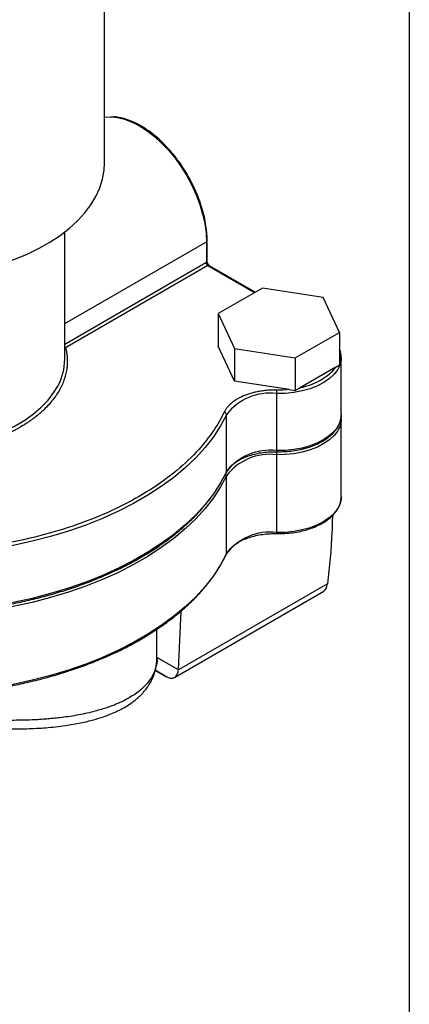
# Model space of a CAD drawing. Header units: inches. Extents: x 0.5 to 21.5, y 0.5 to 16.5.
# Tile 9 of 10: x 19.9 to 21.5, y 10.5 to 14.5. Entities that reach past the tile are written whole.
import ezdxf

# ---------------------------------------------------------------- set-up
doc = ezdxf.new("R2010")
doc.units = ezdxf.units.IN
doc.header["$LTSCALE"] = 2
doc.header["$MEASUREMENT"] = 0
doc.linetypes.add('SLD-Solid', pattern=[0])
doc.layers.add('TEXT', color=140, linetype='SLD-Solid', lineweight=25)

msp = doc.modelspace()

# ---------------------------------------------------------------- linework, layer by layer
for p, q in [((20.2787, 13.9199), (20.2787, 15.0223)), ((20.1197, 13.1336), (20.1197, 13.6436)), ((20.1197, 13.2767), (20.6872, 13.6043)), ((20.6872, 13.6043), (20.6872, 13.5217)), ((20.6901, 13.5258), (20.6901, 13.6084)), ((20.1197, 13.1942), (20.6854, 13.5208)), ((20.6925, 13.5086), (20.1229, 13.1797)), ((20.6925, 13.5086), (20.8802, 13.4002)), ((20.6937, 13.5138), (20.6944, 13.5129)), ((20.8831, 13.4019), (20.6974, 13.5091)), ((20.9124, 13.4188), (20.7348, 13.3163)), ((21.155, 13.3813), (20.9124, 13.4188)), ((21.22, 13.2412), (21.155, 13.3813)), ((20.7348, 13.3163), (20.7998, 13.1762)), ((20.7348, 13.3163), (20.7348, 13.1856)), ((21.0424, 13.1387), (21.22, 13.2412)), ((21.22, 13.2412), (21.22, 13.1106)), ((20.7998, 13.0456), (20.7348, 13.1856)), ((20.1197, 13.18), (20.1229, 13.1797)), ((20.7998, 13.1762), (20.7998, 13.0456)), ((20.7998, 13.1762), (21.0424, 13.1387)), ((21.0424, 13.1387), (21.0424, 13.0081)), ((21.203, 13.1007), (21.22, 13.1106)), ((21.2274, 12.9113), (21.2274, 13.1399)), ((21.2274, 13.1399), (21.2274, 13.1381)), ((21.203, 13.1007), (21.0595, 13.0179)), ((21.0191, 13.0117), (20.7998, 13.0456)), ((20.968, 12.9957), (20.968, 12.7671)), ((21.0191, 13.0117), (21.0424, 13.0081)), ((21.0595, 13.0179), (21.0424, 13.0081)), ((20.7677, 12.6825), (20.7677, 12.9112)), ((21.2274, 12.9113), (21.2274, 12.9095)), ((21.2274, 12.5831), (21.2274, 12.895)), ((21.2274, 12.895), (21.2274, 12.8931)), ((20.968, 12.7508), (20.968, 12.4388)), ((20.7677, 12.3543), (20.7677, 12.6662)), ((21.2274, 12.5831), (21.2274, 12.5812)), ((21.1722, 12.2332), (20.575, 11.8885)), ((20.5594, 11.8583), (21.157, 12.2033)), ((20.575, 11.8885), (20.5858, 12.1247)), ((20.4887, 11.9358), (20.4887, 12.0511)), ((20.575, 11.8883), (20.4887, 11.9381)), ((20.4821, 11.8871), (20.5249, 11.8624)), ((20.5251, 11.8623), (20.4821, 11.8871))]:
    msp.add_line(p, q)
at = {"flags": 128}
for points in [[(20.2787, 14.1036), (20.3029, 14.105), (20.3116, 14.1045)], [(20.3116, 14.1045), (20.3306, 14.1022), (20.3595, 14.0951), (20.3892, 14.0838), (20.4192, 14.0685), (20.4492, 14.0492), (20.4788, 14.0263), (20.5077, 14), (20.5354, 13.9707), (20.5617, 13.9387), (20.5863, 13.9045), (20.6087, 13.8684), (20.6287, 13.831), (20.6461, 13.7927), (20.6606, 13.7539), (20.6721, 13.7152), (20.6804, 13.677), (20.6855, 13.6399), (20.6872, 13.6043)], [(19.8663, 13.5159), (19.919, 13.5344), (19.9692, 13.5551), (20.0164, 13.578), (20.0604, 13.6029), (20.101, 13.6297), (20.1379, 13.6583), (20.1708, 13.6883), (20.1997, 13.7198), (20.2242, 13.7525), (20.2444, 13.7861), (20.26, 13.8206), (20.2709, 13.8556), (20.2771, 13.891), (20.2787, 13.9199)], [(21.2274, 13.1381), (21.227, 13.1314), (21.2224, 13.1112), (21.213, 13.0917), (21.1989, 13.073), (21.1805, 13.0558), (21.158, 13.0401), (21.1319, 13.0265), (21.1028, 13.0151), (21.0712, 13.0062), (21.0378, 12.9999), (21.0031, 12.9964), (20.968, 12.9957)], [(19.2502, 12.7879), (19.3029, 12.7778), (19.3569, 12.7703), (19.4119, 12.7656), (19.4673, 12.7636), (19.5228, 12.7645), (19.578, 12.768), (19.6325, 12.7744), (19.6858, 12.7834), (19.7375, 12.7951), (19.7873, 12.8093), (19.8348, 12.8259), (19.8796, 12.8449), (19.9214, 12.866), (19.9599, 12.8891), (19.9947, 12.9141), (20.0257, 12.9407), (20.0526, 12.9688), (20.0751, 12.9981), (20.0917, 13.0254)], [(20.7677, 12.9112), (20.7437, 12.8665), (20.715, 12.8227), (20.6819, 12.78), (20.6443, 12.7386), (20.6024, 12.6985), (20.5564, 12.66), (20.5064, 12.6231), (20.4527, 12.5881), (20.3954, 12.555), (20.3347, 12.524), (20.2709, 12.4952), (20.2041, 12.4686), (20.1347, 12.4444), (20.0629, 12.4227), (19.989, 12.4036), (19.9132, 12.387), (19.8358, 12.3732)], [(21.2274, 12.9095), (21.227, 12.9027), (21.2224, 12.8826), (21.213, 12.863), (21.1989, 12.8444), (21.1805, 12.8271), (21.158, 12.8115), (21.1319, 12.7979), (21.1028, 12.7865), (21.0712, 12.7775), (21.0378, 12.7713), (21.0031, 12.7678), (20.968, 12.7671)], [(21.2274, 12.8931), (21.227, 12.8864), (21.2224, 12.8663), (21.213, 12.8467), (21.1989, 12.8281), (21.1805, 12.8108), (21.158, 12.7952), (21.1319, 12.7815), (21.1028, 12.7701), (21.0712, 12.7612), (21.0378, 12.7549), (21.0031, 12.7514), (20.968, 12.7508)], [(20.7677, 12.6825), (20.7437, 12.6378), (20.715, 12.5941), (20.6819, 12.5514), (20.6443, 12.5099), (20.6024, 12.4699), (20.5564, 12.4314), (20.5064, 12.3945), (20.4527, 12.3595), (20.3954, 12.3264), (20.3347, 12.2954), (20.2709, 12.2665), (20.2041, 12.24), (20.1347, 12.2158), (20.0629, 12.1941), (19.989, 12.1749), (19.9132, 12.1584), (19.8358, 12.1446)], [(20.7677, 12.6825), (20.7675, 12.681), (20.767, 12.6798)], [(20.7677, 12.6662), (20.7437, 12.6215), (20.715, 12.5777), (20.6819, 12.5351), (20.6443, 12.4936), (20.6024, 12.4535), (20.5564, 12.415), (20.5064, 12.3782), (20.4527, 12.3431), (20.3954, 12.3101), (20.3347, 12.279), (20.2709, 12.2502), (20.2041, 12.2236), (20.1347, 12.1995), (20.0629, 12.1778), (19.989, 12.1586), (19.9132, 12.1421), (19.8358, 12.1282)], [(21.2274, 12.5812), (21.227, 12.5745), (21.2224, 12.5543), (21.213, 12.5348), (21.1989, 12.5162), (21.1805, 12.4989), (21.158, 12.4833), (21.1319, 12.4696), (21.1028, 12.4582), (21.0712, 12.4493), (21.0378, 12.443), (21.0031, 12.4395), (20.968, 12.4388)], [(20.7677, 12.3543), (20.7437, 12.3096), (20.715, 12.2658), (20.6819, 12.2231), (20.6443, 12.1817), (20.6024, 12.1416), (20.5564, 12.1031), (20.5064, 12.0663), (20.4527, 12.0312), (20.3954, 11.9981), (20.3347, 11.9671), (20.2709, 11.9383), (20.2041, 11.9117), (20.1347, 11.8875), (20.0629, 11.8658), (19.989, 11.8467), (19.9132, 11.8302), (19.8358, 11.8163)], [(20.7677, 12.3543), (20.7675, 12.3527), (20.767, 12.3515)]]:
    msp.add_lwpolyline(points, dxfattribs=at)
for centre, radius, start, end in [((20.6851, 13.6089), 0.00503, 294.376, 354.2894), ((20.7007, 13.5215), 0.0154, 182.6055, 237.3945), ((20.6851, 13.5263), 0.00503, 294.3747, 354.3052), ((20.6955, 13.5041), 0.00544, 75.4145, 124.1004), ((20.7009, 13.5159), 0.00774, 197.9831, 238.8628), ((20.1296, 13.1908), 0.0129, 220.3424, 238.8763), ((19.8889, 13.1356), 0.2308, 331.4612, 359.4971), ((20.941, 12.78), 0.2174, 82.8826, 142.8899), ((21.2239, 12.9958), 0.2559, 176.8858, 180.0068), ((20.7568, 12.91), 0.0109, 5.9894, 83.5997), ((20.941, 12.5514), 0.2174, 82.8826, 142.8899), ((20.941, 12.535), 0.2174, 82.8826, 142.8899), ((20.9904, 12.7658), 0.0224, 176.7155, 187.5479), ((21.2239, 12.7508), 0.2559, 176.8858, 180.0068), ((20.7582, 12.6657), 0.00945, 2.8509, 54.4344), ((20.941, 12.2231), 0.2174, 82.8826, 142.8899), ((20.9904, 12.4376), 0.0224, 176.7155, 187.5479)]:
    msp.add_arc(centre, radius, start, end)
for points, knots in [([(20.6901, 13.6084), (20.69, 13.6142), (20.6898, 13.6309), (20.6871, 13.6597), (20.6812, 13.6948), (20.6724, 13.7307), (20.6608, 13.7669), (20.6467, 13.8029), (20.6301, 13.8385), (20.6112, 13.8732), (20.5903, 13.9067), (20.5675, 13.9386), (20.5432, 13.9686), (20.5175, 13.9963), (20.4907, 14.0215), (20.4631, 14.0438), (20.435, 14.063), (20.4066, 14.079), (20.3784, 14.0915), (20.3505, 14.1001), (20.3294, 14.1046), (20.3179, 14.1049), (20.3152, 14.105)], [0, 0, 0, 0, 0.028002, 0.08111, 0.134204, 0.187267, 0.240301, 0.29331, 0.346302, 0.399283, 0.452265, 0.505252, 0.558255, 0.611281, 0.664339, 0.717438, 0.770584, 0.823775, 0.877003, 0.930228, 0.983378, 1, 1, 1, 1]), ([(20.6872, 13.5217), (20.6873, 13.5205), (20.6878, 13.5191), (20.6891, 13.5171), (20.6897, 13.5165), (20.6912, 13.5151), (20.6922, 13.5146), (20.6935, 13.5135)], [0, 0, 0, 0, 0.5, 0.5, 0.75, 0.75, 1, 1, 1, 1]), ([(20.6944, 13.5139), (20.6932, 13.5159), (20.6914, 13.5189), (20.6902, 13.5231), (20.6901, 13.5249), (20.6901, 13.5258)], [0, 0, 0, 0, 0.547527, 0.776133, 1, 1, 1, 1]), ([(20.6935, 13.5135), (20.6937, 13.5138), (20.6941, 13.5143), (20.6939, 13.5145), (20.6939, 13.5146)], [0, 0, 0, 0, 0.519329, 1, 1, 1, 1]), ([(20.6935, 13.5135), (20.6935, 13.5135), (20.6935, 13.5135), (20.6935, 13.5135), (20.6935, 13.5135), (20.6936, 13.5135), (20.6936, 13.5135), (20.6937, 13.5135), (20.6938, 13.5135), (20.694, 13.5135), (20.6941, 13.5134), (20.6941, 13.5134), (20.6942, 13.5133), (20.6942, 13.5133), (20.6943, 13.5132), (20.6943, 13.5131), (20.6943, 13.513), (20.6944, 13.5129), (20.6944, 13.5129)], [0, 0, 0, 0, 0.001953, 0.003906, 0.007812, 0.015625, 0.03125, 0.0625, 0.125, 0.25, 0.375, 0.4375, 0.5, 0.5625, 0.625, 0.75, 0.875, 1, 1, 1, 1]), ([(20.6975, 13.509), (20.6965, 13.5098), (20.6952, 13.5109), (20.6944, 13.5127), (20.6943, 13.5132), (20.6942, 13.5135)], [0, 0, 0, 0, 0.579711, 0.807672, 1, 1, 1, 1]), ([(20.1229, 13.1797), (20.1236, 13.1766), (20.1252, 13.1702), (20.1269, 13.1607), (20.1283, 13.1512), (20.1292, 13.1416), (20.1297, 13.1321), (20.1298, 13.1225), (20.1294, 13.1129), (20.1287, 13.1033), (20.126, 13.0822), (20.1179, 13.0498), (20.098, 13.0069), (20.0696, 12.9657), (20.0404, 12.9346), (20.0155, 12.9126), (19.998, 12.8986), (19.9795, 12.8851), (19.9599, 12.8721), (19.946, 12.8638), (19.939, 12.8597)], [0, 0, 0, 0, 0.027482, 0.054903, 0.082281, 0.109633, 0.136979, 0.164335, 0.191719, 0.21915, 0.246645, 0.373292, 0.500007, 0.626654, 0.753369, 0.802789, 0.852057, 0.901279, 0.950559, 1, 1, 1, 1]), ([(21.2271, 13.138), (21.2272, 13.1393), (21.228, 13.147), (21.2259, 13.1597), (21.2218, 13.1705), (21.22, 13.1752)], [0, 0, 0, 0, 0.105093, 0.614344, 1, 1, 1, 1]), ([(20.9684, 13.0097), (20.9652, 13.0097), (20.959, 13.0098), (20.9496, 13.0096), (20.9403, 13.0092), (20.931, 13.0086), (20.9217, 13.0077), (20.9125, 13.0066), (20.9035, 13.0052), (20.8945, 13.0037), (20.8857, 13.0019), (20.877, 12.9998), (20.8685, 12.9976), (20.8602, 12.9951), (20.852, 12.9924), (20.8441, 12.9895), (20.834, 12.9854), (20.8222, 12.98), (20.809, 12.9728), (20.7971, 12.965), (20.7865, 12.9567), (20.7787, 12.9494), (20.7733, 12.9436), (20.7684, 12.9377), (20.763, 12.9303), (20.7597, 12.924), (20.758, 12.9209)], [0, 0, 0, 0, 0.033335, 0.066671, 0.100006, 0.133342, 0.166677, 0.200013, 0.233348, 0.266683, 0.300019, 0.333354, 0.36669, 0.400025, 0.43336, 0.466696, 0.500031, 0.564345, 0.628651, 0.692947, 0.757204, 0.818115, 0.851189, 0.878626, 0.939318, 1, 1, 1, 1]), ([(20.758, 12.9209), (20.7276, 12.8575), (20.683, 12.7963), (20.5681, 12.6826), (20.498, 12.6301), (20.4174, 12.5836)], [0, 0, 0, 0, 0.5, 0.5, 1, 1, 1, 1]), ([(20.9681, 12.7629), (20.9738, 12.7628), (20.9901, 12.7627), (21.017, 12.7642), (21.0484, 12.7684), (21.0786, 12.7749), (21.1072, 12.7836), (21.1336, 12.7945), (21.1576, 12.8073), (21.1786, 12.822), (21.1963, 12.8383), (21.2104, 12.8559), (21.2204, 12.8745), (21.2263, 12.8925), (21.2268, 12.9042), (21.2271, 12.9093)], [0, 0, 0, 0, 0.042793, 0.123949, 0.205171, 0.286452, 0.367823, 0.449314, 0.530946, 0.612708, 0.69451, 0.776107, 0.857129, 0.937185, 1, 1, 1, 1]), ([(21.2271, 12.893), (21.2272, 12.8943), (21.2277, 12.8978), (21.227, 12.9013), (21.2266, 12.9035)], [0, 0, 0, 0, 0.377238, 1, 1, 1, 1]), ([(19.939, 12.8597), (19.9351, 12.8575), (19.9271, 12.8529), (19.9149, 12.8464), (19.9024, 12.84), (19.8896, 12.8339), (19.8766, 12.8279), (19.8633, 12.8222), (19.8498, 12.8166), (19.836, 12.8112), (19.822, 12.8061), (19.8077, 12.8011), (19.7842, 12.7934), (19.7509, 12.7837), (19.7069, 12.7731), (19.6614, 12.7644), (19.6148, 12.7576), (19.5675, 12.7528), (19.5199, 12.7501), (19.4721, 12.7493), (19.425, 12.7506), (19.3784, 12.7538), (19.3381, 12.7583), (19.3037, 12.7633), (19.2749, 12.7684), (19.2561, 12.7723), (19.2467, 12.7743)], [0, 0, 0, 0, 0.022356, 0.044648, 0.066889, 0.089095, 0.111279, 0.133457, 0.155643, 0.177852, 0.200099, 0.222398, 0.244763, 0.308204, 0.3717, 0.435831, 0.500018, 0.564149, 0.628336, 0.691776, 0.755273, 0.817375, 0.879534, 0.919691, 0.959818, 1, 1, 1, 1]), ([(20.7671, 12.6798), (20.7684, 12.6823), (20.7723, 12.6898), (20.7817, 12.7019), (20.7964, 12.7156), (20.8146, 12.728), (20.8357, 12.7388), (20.8594, 12.748), (20.8852, 12.7549), (20.9039, 12.7589), (20.9141, 12.7598), (20.9148, 12.7599)], [0, 0, 0, 0, 0.0677867, 0.2015689, 0.3338463, 0.4651721, 0.5962725, 0.7273966, 0.8586944, 0.9901833, 1, 1, 1, 1]), ([(20.9148, 12.7599), (20.9235, 12.7609), (20.9411, 12.763), (20.959, 12.7629), (20.9681, 12.7629)], [0, 0, 0, 0, 0.4939, 1, 1, 1, 1]), ([(19.8347, 12.1402), (19.8472, 12.1423), (19.8835, 12.1483), (19.9426, 12.16), (20.0115, 12.176), (20.0787, 12.1942), (20.1442, 12.2145), (20.2075, 12.237), (20.2686, 12.2614), (20.3274, 12.2878), (20.3835, 12.316), (20.4368, 12.346), (20.4872, 12.3777), (20.5345, 12.4109), (20.5785, 12.4457), (20.6192, 12.4818), (20.6563, 12.5193), (20.6899, 12.5578), (20.7196, 12.5975), (20.7458, 12.6381), (20.7599, 12.6658), (20.7671, 12.6798)], [0, 0, 0, 0, 0.028394, 0.082328, 0.136271, 0.190219, 0.244172, 0.298131, 0.352097, 0.40607, 0.460049, 0.514034, 0.568024, 0.622017, 0.67601, 0.729998, 0.783974, 0.837932, 0.891862, 0.945753, 1, 1, 1, 1]), ([(20.4174, 12.5836), (20.3368, 12.537), (20.2458, 12.4965), (20.0488, 12.4303), (19.9429, 12.4045), (19.8331, 12.3869)], [0, 0, 0, 0, 0.5, 0.5, 1, 1, 1, 1]), ([(20.9681, 12.4346), (20.9738, 12.4346), (20.9901, 12.4344), (21.017, 12.436), (21.0484, 12.4401), (21.0786, 12.4466), (21.1072, 12.4554), (21.1336, 12.4663), (21.1576, 12.4791), (21.1786, 12.4938), (21.1963, 12.51), (21.2104, 12.5276), (21.2204, 12.5462), (21.2263, 12.5642), (21.2268, 12.5759), (21.2271, 12.5811)], [0, 0, 0, 0, 0.042793, 0.123948, 0.205169, 0.286449, 0.36782, 0.449311, 0.530941, 0.612702, 0.694504, 0.776101, 0.857121, 0.937177, 1, 1, 1, 1]), ([(21.192, 12.5068), (21.1915, 12.4846), (21.1894, 12.3959), (21.1796, 12.3029), (21.1722, 12.2332)], [0, 0, 0, 0, 0.251035, 1, 1, 1, 1]), ([(20.7671, 12.3515), (20.7684, 12.354), (20.7723, 12.3615), (20.7817, 12.3737), (20.7964, 12.3873), (20.8146, 12.3997), (20.8357, 12.4106), (20.8594, 12.4197), (20.8852, 12.4268), (20.9125, 12.4318), (20.9404, 12.4346), (20.9591, 12.4346), (20.9681, 12.4346)], [0, 0, 0, 0, 0.054375, 0.161688, 0.267794, 0.373137, 0.478298, 0.583479, 0.6888, 0.794273, 0.899867, 1, 1, 1, 1]), ([(19.8347, 11.812), (19.8472, 11.8141), (19.8835, 11.8201), (19.9426, 11.8317), (20.0115, 11.8477), (20.0787, 11.866), (20.1442, 11.8863), (20.2075, 11.9087), (20.2686, 11.9331), (20.3274, 11.9595), (20.3835, 11.9877), (20.4368, 12.0177), (20.4872, 12.0494), (20.5345, 12.0827), (20.5785, 12.1174), (20.6192, 12.1536), (20.6563, 12.191), (20.6899, 12.2296), (20.7196, 12.2692), (20.7458, 12.3098), (20.7599, 12.3376), (20.7671, 12.3515)], [0, 0, 0, 0, 0.028394, 0.082328, 0.136271, 0.190219, 0.244172, 0.298131, 0.352097, 0.40607, 0.460049, 0.514034, 0.568024, 0.622017, 0.67601, 0.729998, 0.783974, 0.837932, 0.891862, 0.945753, 1, 1, 1, 1]), ([(21.1568, 12.2036), (21.1605, 12.2065), (21.1682, 12.2124), (21.1708, 12.2261), (21.1722, 12.2332)], [0, 0, 0, 0, 0.4785461, 1, 1, 1, 1]), ([(19.6841, 11.6657), (19.6882, 11.6652), (19.7205, 11.6611), (19.7861, 11.656), (19.8771, 11.6515), (19.9653, 11.6518), (20.0464, 11.6561), (20.1191, 11.6641), (20.1825, 11.6752), (20.233, 11.6874), (20.2725, 11.6996), (20.3041, 11.7115), (20.3313, 11.7236), (20.3571, 11.737), (20.3823, 11.7526), (20.4023, 11.7676), (20.4175, 11.7809), (20.4282, 11.7914), (20.4384, 11.8026), (20.4493, 11.8163), (20.4619, 11.8351), (20.4751, 11.8613), (20.4861, 11.8949), (20.4877, 11.9204), (20.4885, 11.934)], [0, 0, 0, 0, 0.009369, 0.073622, 0.15433, 0.229232, 0.298188, 0.37291, 0.438763, 0.495643, 0.54349, 0.582271, 0.619037, 0.655058, 0.693906, 0.735461, 0.756404, 0.777134, 0.79765, 0.819393, 0.850203, 0.891236, 0.94239, 1, 1, 1, 1]), ([(20.4887, 11.9358), (20.4887, 11.9358), (20.4907, 11.9205), (20.4846, 11.8972), (20.4723, 11.8657), (20.4553, 11.8398), (20.4349, 11.8176), (20.4126, 11.799), (20.3901, 11.7833), (20.3632, 11.7679), (20.3382, 11.756), (20.3165, 11.747), (20.2988, 11.7404), (20.2779, 11.7333), (20.2534, 11.7259), (20.225, 11.7183), (20.2039, 11.7138), (20.1929, 11.7114)], [0, 0, 0, 0, 0.000436, 0.141554, 0.23292, 0.328419, 0.428065, 0.494227, 0.564434, 0.638689, 0.716994, 0.751064, 0.790374, 0.834922, 0.884709, 0.939735, 1, 1, 1, 1]), ([(20.5251, 11.8623), (20.5283, 11.8605), (20.5313, 11.859), (20.5372, 11.8567), (20.5401, 11.8558), (20.5457, 11.855), (20.5484, 11.855), (20.5536, 11.8558), (20.556, 11.8566), (20.5606, 11.8589), (20.5627, 11.8605), (20.5666, 11.8644), (20.5683, 11.8667), (20.5727, 11.8746), (20.5747, 11.8811), (20.575, 11.8883)], [0, 0, 0, 0, 0.125, 0.125, 0.25, 0.25, 0.375, 0.375, 0.5, 0.5, 0.625, 0.625, 0.75, 0.75, 1, 1, 1, 1]), ([(20.1929, 11.7114), (20.1812, 11.7091), (20.159, 11.7048), (20.1255, 11.6997), (20.0948, 11.6958), (20.067, 11.6929), (20.0391, 11.6906), (19.9935, 11.6876), (19.9293, 11.6856), (19.8565, 11.6866), (19.7951, 11.6893), (19.7438, 11.6929), (19.7086, 11.6959), (19.6905, 11.6979), (19.6894, 11.698)], [0, 0, 0, 0, 0.084609, 0.160936, 0.228982, 0.288745, 0.340226, 0.404457, 0.569842, 0.719496, 0.814008, 0.905565, 0.994173, 1, 1, 1, 1])]:
    msp.add_open_spline(points, degree=3, knots=knots)
for points in [[(20.6872, 13.5217), (20.6866, 13.5214), (20.686, 13.5211), (20.6854, 13.5208)], [(21.203, 13.1007), (21.191, 13.0818), (21.1718, 13.0644), (21.1471, 13.0501)], [(21.1471, 13.0501), (21.1224, 13.0359), (21.0923, 13.0248), (21.0595, 13.0179)], [(21.0191, 13.0117), (21.0024, 13.01), (20.9853, 13.0093), (20.9684, 13.0097)], [(20.575, 11.8885), (20.575, 11.8884), (20.575, 11.8883), (20.575, 11.8883)], [(20.5251, 11.8623), (20.525, 11.8624), (20.525, 11.8624), (20.5249, 11.8624)]]:
    msp.add_open_spline(points, degree=3)
at = {"layer": 'TEXT'}
msp.add_line((21.5, 16.5), (21.5, 0.5), dxfattribs=at)

doc.saveas('drawing.dxf')
